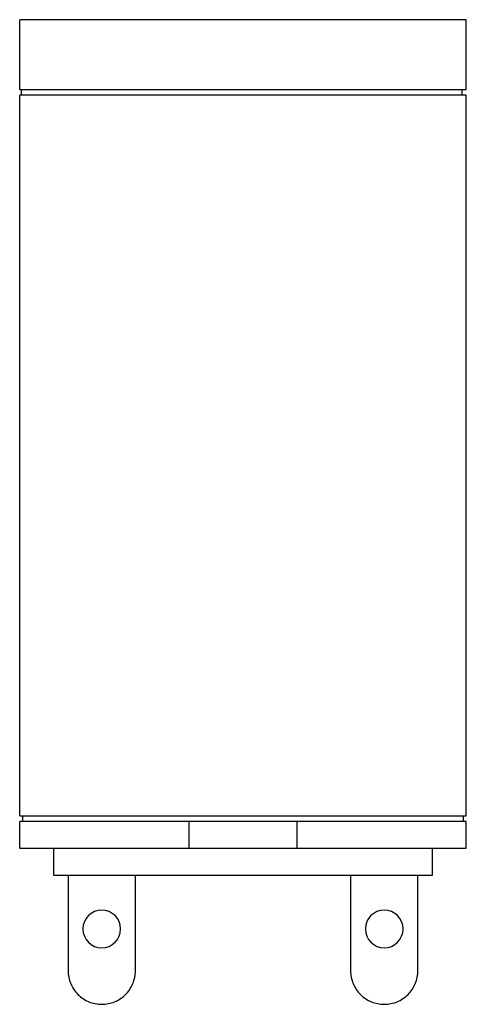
# Model space of a CAD drawing. Header units: millimetres. Extents: x 0 to 21.1, y 0 to 46.5.
import ezdxf

# ---------------------------------------------------------------- set-up
doc = ezdxf.new("R2010")
doc.units = ezdxf.units.MM

msp = doc.modelspace()

# ---------------------------------------------------------------- linework, layer by layer
at = {"color": 7, "linetype": 'Continuous', "lineweight": 25}
for p, q in [((21.082, 46.482), (0, 46.482)), ((0, 43.18), (0, 46.482)), ((21.082, 43.18), (21.082, 46.482)), ((0, 43.18), (21.082, 43.18)), ((21.082, 42.926), (0, 42.926)), ((0, 8.89), (0, 42.926)), ((0.064, 43.18), (0.064, 42.926)), ((20.892, 42.926), (20.892, 43.18)), ((21.082, 8.89), (21.082, 42.926)), ((0, 8.89), (21.082, 8.89)), ((0.127, 8.89), (0.127, 8.636)), ((20.955, 8.636), (20.955, 8.89)), ((21.082, 8.636), (0, 8.636)), ((0, 7.366), (0, 8.636)), ((8.001, 7.366), (8.001, 8.636)), ((13.081, 8.636), (13.081, 7.366)), ((21.082, 7.366), (21.082, 8.636)), ((0, 7.366), (21.082, 7.366)), ((1.6, 7.366), (1.6, 6.096)), ((19.482, 6.096), (19.482, 7.366)), ((1.6, 6.096), (19.482, 6.096)), ((2.286, 6.096), (2.286, 1.587)), ((5.461, 1.587), (5.461, 6.096)), ((15.621, 6.096), (15.621, 1.587)), ((18.796, 1.587), (18.796, 6.096))]:
    msp.add_line(p, q, dxfattribs=at)
for centre, start, end in [((3.873, 3.556), 90, 270), ((3.873, 3.556), 270, 90), ((17.208, 3.556), 90, 270), ((17.208, 3.556), 270, 90)]:
    msp.add_arc(centre, 0.889, start, end, dxfattribs=at)
for points in [[(2.286, 1.587), (2.286, 1.38), (2.327, 1.172), (2.486, 0.788), (2.604, 0.612), (2.898, 0.318), (3.074, 0.2), (3.458, 0.041), (3.666, 0), (3.873, 0)], [(3.873, 0), (4.081, 0), (4.289, 0.041), (4.673, 0.2), (4.849, 0.318), (5.143, 0.612), (5.261, 0.788), (5.42, 1.172), (5.461, 1.38), (5.461, 1.587)], [(15.621, 1.587), (15.621, 1.38), (15.662, 1.172), (15.821, 0.788), (15.939, 0.612), (16.233, 0.318), (16.409, 0.2), (16.793, 0.041), (17.001, 0), (17.208, 0)], [(17.208, 0), (17.416, 0), (17.624, 0.041), (18.008, 0.2), (18.184, 0.318), (18.478, 0.612), (18.596, 0.788), (18.755, 1.172), (18.796, 1.38), (18.796, 1.587)]]:
    msp.add_open_spline(points, degree=3, knots=[0, 0, 0, 0, 0.25, 0.25, 0.5, 0.5, 0.75, 0.75, 1, 1, 1, 1], dxfattribs=at)

doc.saveas('drawing.dxf')
